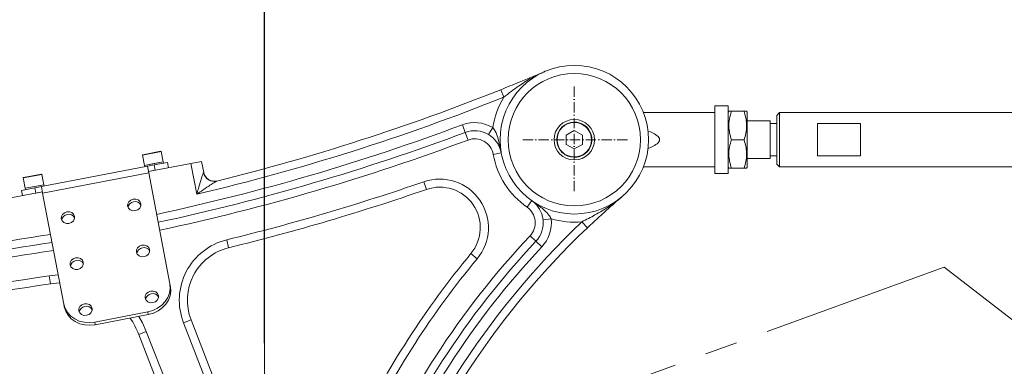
# Model space of a CAD drawing. Header units: millimetres. Extents: x -46 to 5160, y -5105 to -1541.
# Tile 28 of 104: x 870 to 1235, y -2422 to -2294. Entities that reach past the tile are written whole.
import ezdxf

# ---------------------------------------------------------------- set-up
doc = ezdxf.new("R2010")
doc.units = ezdxf.units.MM
doc.header["$LTSCALE"] = 0.3175
doc.linetypes.add('ACAD_ISO10W100', pattern=[18, 12, -3, 0, -3])
doc.linetypes.add('CENTER2', pattern=[28.574999, 19.049999, -3.175, 3.175, -3.175])
for name, color, linetype, lineweight in [('1轮廓实线层', 7, 'Continuous', 18), ('7标注层', 4, 'Continuous', 13), ('中心线', 4, 'ACAD_ISO10W100', 20), ('细点划线', 6, 'CENTER2', 18)]:
    doc.layers.add(name, color=color, linetype=linetype, lineweight=lineweight)
doc.styles.add('标准汉字', font='gbenor.shx', dxfattribs={"bigfont": 'gbcbig.shx'})
doc.dimstyles.new('M1：10', dxfattribs={"dimscale": 10, "dimtxt": 3.5, "dimasz": 2.5, "dimexe": 2, "dimexo": 0, "dimgap": 1.5, "dimtad": 1, "dimdec": 4, "dimdsep": 46, "dimtxsty": '标准汉字', "dimcen": 5, "dimdle": 5, "dimclrd": 1, "dimclre": 1, "dimclrt": 256, "dimadec": 4, "dimazin": 2, "dimtfac": 1, "dimtdec": 4, "dimtmove": 0, "dimatfit": 3, "dimfxl": 1, "dimtolj": 1, "dimarcsym": 0})

# ---------------------------------------------------------------- blocks, each defined once
blk = doc.blocks.new('A$C60CB0801')
at = {"layer": '中心线'}
for p, q in [((0, 19.65), (0, -19.65)), ((19.65, 0), (-19.65, 0))]:
    blk.add_line(p, q, dxfattribs=at)
blk = doc.blocks.new('*D7')
at = {"layer": '7标注层', "color": 1, "lineweight": -2, "ltscale": 12, "transparency": 16777216}
for p, q in [((377.67, -2497.33), (377.67, -2241.72)), ((960.65, -2413.51), (960.65, -2241.72)), ((402.67, -2261.72), (935.65, -2261.72))]:
    blk.add_line(p, q, dxfattribs=at)
at = {"layer": '7标注层', "color": 1, "transparency": 16777216}
for points in [[(402.67, -2257.55), (402.67, -2265.89), (377.67, -2261.72)], [(935.65, -2265.89), (935.65, -2257.55), (960.65, -2261.72)]]:
    blk.add_solid(points, dxfattribs=at)
at = {"layer": 'Defpoints', "color": 0, "transparency": 16777216}
for p in [(960.65, -2261.72), (960.65, -2413.51), (377.67, -2497.33)]:
    blk.add_point(p, dxfattribs=at)
at = {"layer": '7标注层', "transparency": 16777216, "insert": (669.16, -2229.22), "char_height": 35, "attachment_point": 5, "style": '标准汉字'}
blk.add_mtext('\\A1;583', dxfattribs=at)
blk = doc.blocks.new('*D8')
at = {"layer": '7标注层', "color": 1, "lineweight": -2, "ltscale": 12, "transparency": 16777216}
for p, q in [((960.65, -2413.51), (960.65, -2241.72)), ((1574.65, -2457.6), (1574.65, -2241.72)), ((985.65, -2261.72), (1549.65, -2261.72))]:
    blk.add_line(p, q, dxfattribs=at)
at = {"layer": '7标注层', "color": 1, "transparency": 16777216}
for points in [[(985.65, -2257.55), (985.65, -2265.89), (960.65, -2261.72)], [(1549.65, -2265.89), (1549.65, -2257.55), (1574.65, -2261.72)]]:
    blk.add_solid(points, dxfattribs=at)
at = {"layer": 'Defpoints', "color": 0, "transparency": 16777216}
for p in [(1574.65, -2261.72), (960.65, -2413.51), (1574.65, -2457.6)]:
    blk.add_point(p, dxfattribs=at)
at = {"layer": '7标注层', "transparency": 16777216, "insert": (1267.65, -2229.22), "char_height": 35, "attachment_point": 5, "style": '标准汉字'}
blk.add_mtext('\\A1;614', dxfattribs=at)
blk = doc.blocks.new('*D11')
at = {"layer": '7标注层', "color": 1, "lineweight": -2, "ltscale": 12, "transparency": 16777216}
blk.add_line((769.76, -2595.36), (834.33, -2595.36), dxfattribs=at)
blk.add_arc((635.28, -2595.36), 179.05, 8.0066, 11.9934, dxfattribs=at)
at = {"layer": '7标注层', "color": 1, "transparency": 16777216}
for points in [[(814.43, -2557.01), (806.41, -2559.31), (803.53, -2534.13)], [(808.43, -2570.72), (816.74, -2570.13), (814.33, -2595.36)]]:
    blk.add_solid(points, dxfattribs=at)
at = {"layer": 'Defpoints', "color": 0, "transparency": 16777216}
for p in [(1212.25, -2385.36), (809.5, -2554.07), (635.28, -2595.36), (635.28, -2595.36), (769.76, -2595.36)]:
    blk.add_point(p, dxfattribs=at)
at = {"layer": '7标注层', "transparency": 16777216, "insert": (844.3, -2562.79), "char_height": 35, "attachment_point": 5, "rotation": 278.8586, "style": '标准汉字'}
blk.add_mtext('\\A1;20%%d', dxfattribs=at)
blk = doc.blocks.new('*D14')
at = {"layer": '7标注层', "color": 1, "lineweight": -2, "ltscale": 12, "transparency": 16777216}
blk.add_arc((960.65, -3116.07), 259.48, 15.5224, 84.4776, dxfattribs=at)
at = {"layer": '7标注层', "color": 1, "transparency": 16777216}
for points in [[(985.82, -2853.63), (985.42, -2861.95), (960.65, -2856.59)], [(1206.6, -3047.55), (1214.73, -3045.71), (1216.19, -3071.01)]]:
    blk.add_solid(points, dxfattribs=at)
at = {"layer": 'Defpoints', "color": 0, "transparency": 16777216}
for p in [(960.65, -2413.51), (1127.44, -2917.29), (1565.32, -3009.45), (960.65, -3116.07), (960.65, -3228.32)]:
    blk.add_point(p, dxfattribs=at)
at = {"layer": '7标注层', "transparency": 16777216, "insert": (1148.33, -2892.4), "char_height": 35, "attachment_point": 5, "rotation": 320, "style": '标准汉字'}
blk.add_mtext('\\A1;80%%d', dxfattribs=at)
blk = doc.blocks.new('*D15')
at = {"layer": '7标注层', "color": 1, "lineweight": -2, "ltscale": 12, "transparency": 16777216}
blk.add_arc((960.65, -3116.07), 402.44, 93.5599, 118.4401, dxfattribs=at)
at = {"layer": '7标注层', "color": 1, "transparency": 16777216}
for points in [[(935.79, -2718.57), (935.53, -2710.24), (960.65, -2713.63)], [(766.9, -2758.6), (771.09, -2765.8), (747.39, -2774.78)]]:
    blk.add_solid(points, dxfattribs=at)
at = {"layer": 'Defpoints', "color": 0, "transparency": 16777216}
for p in [(960.65, -2413.51), (635.28, -2595.36), (886.16, -2720.58), (960.65, -3116.07), (960.65, -3228.32)]:
    blk.add_point(p, dxfattribs=at)
at = {"layer": '7标注层', "transparency": 16777216, "insert": (816.47, -2705.72), "char_height": 35, "attachment_point": 5, "rotation": 19.3597, "style": '标准汉字'}
blk.add_mtext('\\A1;32%%d', dxfattribs=at)
blk = doc.blocks.new('*D17')
at = {"layer": '7标注层', "color": 1, "lineweight": -2, "ltscale": 12, "transparency": 16777216}
for start, end in [(93.5632, 97.1263), (75, 90), (67.8737, 71.4368)]:
    blk.add_arc((960.65, -3116.07), 402.07, start, end, dxfattribs=at)
at = {"layer": '7标注层', "color": 1, "transparency": 16777216}
for points in [[(935.79, -2718.94), (935.53, -2710.61), (960.65, -2714)], [(1089.85, -2730.93), (1087.45, -2738.91), (1064.71, -2727.7)]]:
    blk.add_solid(points, dxfattribs=at)
at = {"layer": 'Defpoints', "color": 0, "transparency": 16777216}
for p in [(960.65, -2413.51), (1119.55, -2523.04), (1013.13, -2717.44), (960.65, -3116.07), (960.65, -3228.32)]:
    blk.add_point(p, dxfattribs=at)
at = {"layer": '7标注层', "transparency": 16777216, "insert": (1017.37, -2685.22), "char_height": 35, "attachment_point": 5, "rotation": 352.5, "style": '标准汉字'}
blk.add_mtext('\\A1;15%%d', dxfattribs=at)
blk = doc.blocks.new('*D18')
at = {"layer": '7标注层', "color": 1, "lineweight": -2, "ltscale": 12, "transparency": 16777216}
blk.add_arc((960.65, -3116.07), 349.91, 34.0944, 85.9056, dxfattribs=at)
at = {"layer": '7标注层', "color": 1, "transparency": 16777216}
for points in [[(985.78, -2762.88), (985.49, -2771.21), (960.65, -2766.15)], [(1246.89, -2922.13), (1253.95, -2917.71), (1263.68, -2941.11)]]:
    blk.add_solid(points, dxfattribs=at)
at = {"layer": 'Defpoints', "color": 0, "transparency": 16777216}
for p in [(960.65, -2413.51), (1492.37, -2809.08), (1135.61, -2813.03), (960.65, -3116.07), (960.65, -3228.32)]:
    blk.add_point(p, dxfattribs=at)
at = {"layer": '7标注层', "transparency": 16777216, "insert": (1151.86, -2784.89), "char_height": 35, "attachment_point": 5, "rotation": 330, "style": '标准汉字'}
blk.add_mtext('\\A1;60%%d', dxfattribs=at)

msp = doc.modelspace()

# ---------------------------------------------------------------- linework, layer by layer
at = {"layer": '1轮廓实线层', "linetype": 'Continuous', "ltscale": 12}
for p, q in [((1048.11453, -2319.73222), (1049.2277, -2322.51806)), ((1127.36571, -2328.23601), (1100.98309, -2328.23601)), ((1132.36571, -2325.73601), (1127.36571, -2325.73601)), ((1127.36571, -2325.73601), (1127.36571, -2350.73601)), ((1132.36571, -2350.73601), (1132.36571, -2325.73601)), ((1132.58222, -2327.73601), (1132.36571, -2328.11101)), ((1138.21139, -2327.73601), (1133.52004, -2327.73601)), ((1139.36571, -2328.11101), (1139.14921, -2327.73601)), ((1139.36571, -2338.23601), (1139.36571, -2328.11101)), ((1151.36571, -2328.23601), (1150.36571, -2329.23601)), ((1613.36571, -2328.23601), (1151.36571, -2328.23601)), ((1151.36571, -2328.23601), (1151.36571, -2348.23601)), ((1034.96132, -2335.53947), (1033.91061, -2332.72949)), ((1147.86571, -2331.23601), (1139.36571, -2331.23601)), ((1147.86571, -2331.23601), (1147.86571, -2345.23601)), ((1150.36571, -2332.23601), (1147.86571, -2332.23601)), ((1150.36571, -2347.23601), (1150.36571, -2329.23601)), ((1165.36571, -2332.23601), (1181.36571, -2332.23601)), ((1165.36571, -2344.23601), (1165.36571, -2332.23601)), ((1181.36571, -2332.23601), (1181.36571, -2344.23601)), ((1034.96132, -2335.53947), (1036.01203, -2338.34946)), ((1043.63972, -2336.34988), (1045.19253, -2333.78302)), ((1075.36571, -2334.80601), (1072.39525, -2336.52101)), ((1078.33618, -2336.52101), (1075.36571, -2334.80601)), ((1072.39525, -2336.52101), (1072.39525, -2339.95101)), ((1072.39525, -2339.95101), (1075.36571, -2341.66601)), ((1075.36571, -2341.66601), (1078.33618, -2339.95101)), ((1078.33618, -2339.95101), (1078.33618, -2336.52101)), ((1106.88177, -2337.81635), (1106.88177, -2338.65567)), ((1138.21139, -2338.23601), (1133.52004, -2338.23601)), ((1139.36571, -2348.36101), (1139.36571, -2338.23601)), ((922.4135, -2342.61319), (915.53783, -2343.92665)), ((915.61729, -2343.80966), (922.29651, -2342.53373)), ((923.14528, -2346.44392), (922.4135, -2342.61319)), ((1045.35206, -2343.66101), (1048.30422, -2343.1274)), ((915.53783, -2343.92665), (916.26961, -2347.75738)), ((916.26961, -2347.75738), (923.14528, -2346.44392)), ((916.26961, -2347.75738), (919.06239, -2347.22388)), ((933.43676, -2347.02315), (917.72094, -2350.02534)), ((919.06239, -2347.22388), (923.14528, -2346.44392)), ((919.80127, -2347.59177), (924.71246, -2346.65359)), ((923.2391, -2346.93504), (923.14528, -2346.44392)), ((924.71246, -2346.65359), (925.08773, -2348.61806)), ((933.43676, -2347.02315), (937.36571, -2346.27261)), ((935.60979, -2358.3985), (933.43676, -2347.02315)), ((937.36571, -2346.27261), (938.15153, -2350.38621)), ((1139.36571, -2345.23601), (1147.86571, -2345.23601)), ((1147.86571, -2344.23601), (1150.36571, -2344.23601)), ((1150.36571, -2347.23601), (1151.36571, -2348.23601)), ((1181.36571, -2344.23601), (1165.36571, -2344.23601)), ((878.21277, -2351.05684), (871.3371, -2352.3703)), ((871.41656, -2352.25331), (878.09578, -2350.97738)), ((878.05613, -2355.56633), (917.34567, -2348.06086)), ((878.94455, -2354.88757), (878.21277, -2351.05684)), ((917.81476, -2350.51646), (878.52522, -2358.02192)), ((916.26961, -2347.75738), (916.36343, -2348.2485)), ((917.34567, -2348.06086), (919.80127, -2347.59177)), ((917.34567, -2348.06086), (917.81476, -2350.51646)), ((920.17654, -2349.55625), (917.72094, -2350.02534)), ((925.65821, -2391.57527), (917.81476, -2350.51646)), ((920.17654, -2349.55625), (919.80127, -2347.59177)), ((938.12135, -2350.39538), (938.15153, -2350.38621)), ((1100.98309, -2348.23601), (1127.36571, -2348.23601)), ((1127.36571, -2350.73601), (1132.36571, -2350.73601)), ((1132.36571, -2348.36101), (1132.58222, -2348.73601)), ((1138.21139, -2348.73601), (1133.52004, -2348.73601)), ((1139.14921, -2348.73601), (1139.36571, -2348.36101)), ((1151.36571, -2348.23601), (1613.36571, -2348.23601)), ((871.3371, -2352.3703), (872.06888, -2356.20103)), ((943.03934, -2353.51904), (942.97803, -2353.53417)), ((1020.65566, -2356.62342), (1019.67607, -2353.78786)), ((878.4314, -2357.5308), (862.71559, -2360.53299)), ((870.68934, -2356.9736), (875.60053, -2356.03542)), ((871.06461, -2358.93808), (870.68934, -2356.9736)), ((872.06888, -2356.20103), (878.94455, -2354.88757)), ((872.06888, -2356.20103), (874.86165, -2355.66752)), ((872.06888, -2356.20103), (872.1627, -2356.69214)), ((874.86165, -2355.66752), (878.94455, -2354.88757)), ((875.60053, -2356.03542), (878.05613, -2355.56633)), ((875.60053, -2356.03542), (875.97581, -2357.99989)), ((878.4314, -2357.5308), (875.97581, -2357.99989)), ((878.52522, -2358.02192), (878.05613, -2355.56633)), ((886.36867, -2399.08074), (878.52522, -2358.02192)), ((879.03837, -2355.37869), (878.94455, -2354.88757)), ((1057.8815, -2363.22705), (1059.60126, -2360.76892)), ((1063.80562, -2367.84108), (1066.78669, -2367.5046)), ((1080.25857, -2370.77894), (1078.19139, -2368.60484)), ((947.3775, -2378.19688), (946.66438, -2375.28286)), ((1058.96797, -2373.75829), (1061.15336, -2375.81355)), ((1061.15336, -2375.81355), (1063.33875, -2377.8688)), ((1037.08697, -2380.39191), (1039.39364, -2382.31004)), ((880.95973, -2388.54848), (884.28796, -2388.18867)), ((881.43305, -2391.51091), (880.95973, -2388.54848)), ((925.65821, -2391.57527), (925.84585, -2392.55751)), ((886.55631, -2400.06298), (886.36867, -2399.08074)), ((897.81604, -2405.71081), (917.46081, -2401.95808)), ((917.64844, -2402.94031), (917.46081, -2401.95808)), ((897.81604, -2405.71081), (898.00367, -2406.69305)), ((898.00367, -2406.69305), (917.64844, -2402.94031)), ((933.49765, -2404.88826), (930.70255, -2405.97795)), ((933.49765, -2404.88826), (948.87174, -2444.32318)), ((914.11722, -2410.23821), (916.91231, -2409.14851)), ((916.91231, -2409.14851), (932.60784, -2449.40792)), ((946.07664, -2445.41287), (930.70255, -2405.97795)), ((929.81274, -2450.49762), (914.11722, -2410.23821))]:
    msp.add_line(p, q, dxfattribs=at)
at = {"layer": '1轮廓实线层', "linetype": 'Continuous', "lineweight": 0, "ltscale": 12}
for points in [[(912.03525, -2360.23277), (911.12645, -2360.57417), (910.41786, -2361.18734), (910.01735, -2361.97895), (909.9859, -2362.82847), (910.32828, -2363.60658), (910.99238, -2364.19482), (911.8771, -2364.50363), (912.84774, -2364.48599), (913.75653, -2364.1446), (914.46512, -2363.53142), (914.86563, -2362.73982), (914.89709, -2361.89029), (914.5547, -2361.11218), (913.8906, -2360.52395), (913.00589, -2360.21514), (912.03525, -2360.23277)], [(887.47928, -2364.92369), (886.57049, -2365.26508), (885.8619, -2365.87826), (885.46139, -2366.66986), (885.42993, -2367.51939), (885.77232, -2368.2975), (886.43642, -2368.88574), (887.32113, -2369.19454), (888.29177, -2369.17691), (889.20057, -2368.83551), (889.90916, -2368.22234), (890.30967, -2367.43073), (890.34113, -2366.58121), (889.99874, -2365.8031), (889.33464, -2365.21486), (888.44992, -2364.90605), (887.47928, -2364.92369)], [(915.28521, -2377.24564), (914.37642, -2377.58704), (913.66783, -2378.20021), (913.26732, -2378.99182), (913.23586, -2379.84134), (913.57824, -2380.61945), (914.24234, -2381.20769), (915.12706, -2381.5165), (916.0977, -2381.49886), (917.00649, -2381.15747), (917.71508, -2380.54429), (918.11559, -2379.75269), (918.14705, -2378.90316), (917.80467, -2378.12505), (917.14056, -2377.53682), (916.25585, -2377.22801), (915.28521, -2377.24564)], [(890.72925, -2381.93656), (889.82045, -2382.27795), (889.11186, -2382.89113), (888.71135, -2383.68273), (888.67989, -2384.53226), (889.02228, -2385.31037), (889.68638, -2385.89861), (890.5711, -2386.20741), (891.54174, -2386.18978), (892.45053, -2385.84838), (893.15912, -2385.23521), (893.55963, -2384.4436), (893.59109, -2383.59408), (893.2487, -2382.81597), (892.5846, -2382.22773), (891.69989, -2381.91892), (890.72925, -2381.93656)], [(884.8563, -2391.16378), (884.8074, -2391.16596), (881.43305, -2391.51091)], [(918.53517, -2394.25851), (917.62638, -2394.59991), (916.91779, -2395.21308), (916.51728, -2396.00469), (916.48582, -2396.85421), (916.8282, -2397.63232), (917.49231, -2398.22056), (918.37702, -2398.52937), (919.34766, -2398.51173), (920.25645, -2398.17034), (920.96504, -2397.55716), (921.36555, -2396.76556), (921.39701, -2395.91603), (921.05463, -2395.13792), (920.39053, -2394.54969), (919.50581, -2394.24088), (918.53517, -2394.25851)], [(917.46081, -2401.95808), (919.34584, -2401.42857), (921.09598, -2400.59251), (922.64397, -2399.48203), (923.93034, -2398.13981), (924.90563, -2396.61742), (925.53238, -2394.97338), (925.7865, -2393.27085), (925.65821, -2391.57527)], [(925.84585, -2392.55751), (925.97413, -2394.25309), (925.72002, -2395.95561), (925.09327, -2397.59966), (924.11797, -2399.12205), (922.83161, -2400.46427), (921.28361, -2401.57475), (919.53347, -2402.4108), (917.64844, -2402.94031)], [(886.36867, -2399.08074), (886.87442, -2400.70421), (887.73821, -2402.19318), (888.92683, -2403.49044), (890.39462, -2404.54612), (892.08515, -2405.31967), (893.93348, -2405.78135), (895.86856, -2405.91342), (897.81604, -2405.71081)], [(898.00367, -2406.69305), (896.0562, -2406.89566), (894.12112, -2406.76359), (892.27279, -2406.30191), (890.58225, -2405.52836), (889.11447, -2404.47267), (887.92585, -2403.17542), (887.06206, -2401.68645), (886.55631, -2400.06298)], [(893.97921, -2398.94943), (893.07041, -2399.29082), (892.36182, -2399.904), (891.96131, -2400.6956), (891.92986, -2401.54513), (892.27224, -2402.32324), (892.93634, -2402.91148), (893.82106, -2403.22028), (894.7917, -2403.20265), (895.70049, -2402.86126), (896.40908, -2402.24808), (896.80959, -2401.45647), (896.84105, -2400.60695), (896.49866, -2399.82884), (895.83456, -2399.2406), (894.94985, -2398.93179), (893.97921, -2398.94943)], [(914.12973, -2403.61249), (915.49543, -2406.00905), (916.91231, -2409.14851)]]:
    msp.add_lwpolyline(points, dxfattribs=at)
at = {"layer": '1轮廓实线层', "linetype": 'Continuous', "ltscale": 12}
for radius in [27.5, 24.5, 7.5, 6.5, 6.4]:
    msp.add_circle((1075.36571, -2338.23601), radius, dxfattribs=at)
at = {"layer": '1轮廓实线层', "linetype": 'Continuous', "lineweight": 0, "ltscale": 12}
for centre, radius, start, end in [((751.2699, -1576.84376), 800, 283.86500827, 291.78074542), ((751.2699, -1576.84376), 803, 283.27140395, 291.78074542), ((1075.36571, -2338.23601), 30.5, 148.9796329, 171.6048327), ((751.2699, -1576.84376), 807, 282.12261687, 290.50177031), ((1038.46368, -2344.90609), 13, 58.8283325, 110.5017703), ((1075.36571, -2338.23601), 6.5, 180, 56.8423804), ((1075.36571, -2338.23601), 6.5, 56.8423804, 90), ((751.2699, -1576.84376), 810, 282.11777261, 290.50177031), ((1038.46368, -2344.90609), 10, 58.8283325, 110.5017703), ((751.2699, -1576.84376), 813, 282.11296411, 290.50177031), ((1038.46368, -2344.90609), 7, 10.2456429, 110.5017703), ((922.31528, -2342.63195), 0.1, 10.814892, 100.814892), ((1075.36571, -2338.23601), 30.5, 190.2456429, 235.0226149), ((915.63606, -2343.90788), 0.1, 100.814892, 190.814892), ((878.11454, -2351.0756), 0.1, 10.814892, 100.814892), ((942.06439, -2349.6429), 4.0142, 190.8042365, 239.0159403), ((942.08049, -2349.63566), 4, 190.814892, 283.8695311), ((871.43532, -2352.35153), 0.1, 100.814892, 190.814892), ((942.03344, -2349.69554), 3.95314, 239.0077618, 283.8242855), ((751.2699, -1576.84376), 822, 283.75119704, 289.05818602), ((1025.55358, -2370.80123), 18, 320.2545191, 109.058186), ((751.2699, -1576.84376), 825, 283.75119704, 289.05818602), ((1025.55358, -2370.80123), 15, 320.2545191, 109.058186), ((912.54834, -2363.61496), 2.42192, 97.7228019, 172.6925809), ((912.80498, -2363.56594), 2.42192, 28.9372028, 103.906982), ((1053.86872, -2368.9627), 7, 316.7577137, 55.0226149), ((887.99238, -2368.30588), 2.42192, 97.7228021, 172.6925769), ((888.24902, -2368.25685), 2.42192, 28.9372069, 103.9069818), ((1286.97695, -2588.18987), 303, 133.5558452, 161.4142533), ((1053.86872, -2368.9627), 10, 316.7577137, 6.4399253), ((1053.86872, -2368.9627), 13, 316.7577137, 6.4399253), ((1075.36571, -2338.23601), 30.5, 253.6634251, 275.3157964), ((1286.97695, -2588.18987), 300, 133.5558452, 161.4142533), ((751.2699, -1576.84376), 807, 271.12801363, 279.2823811), ((751.2699, -1576.84376), 810, 271.12801363, 279.28805841), ((952.13162, -2397.62362), 23, 103.751197, 201.298812), ((1286.97695, -2588.18987), 313, 136.7577137, 157.5110198), ((1286.97695, -2588.18987), 310, 136.7577137, 157.5110198), ((751.2699, -1576.84376), 813, 271.12801363, 279.29369381), ((915.7983, -2380.62783), 2.42192, 97.7228023, 172.6925741), ((916.05494, -2380.57881), 2.42192, 28.9372098, 103.9069817), ((952.13162, -2397.62362), 20, 103.751197, 201.298812), ((1286.97695, -2588.18987), 307, 136.7577137, 157.5110198), ((891.24234, -2385.31875), 2.42192, 97.7228021, 172.692577), ((891.49898, -2385.26972), 2.42192, 28.9372068, 103.9069818), ((1286.97695, -2588.18987), 325, 140.2545191, 154.0878301), ((1286.97695, -2588.18987), 322, 140.2545191, 154.0878301), ((751.2699, -1576.84376), 822, 274.1556317, 279.07768665), ((751.2699, -1576.84376), 825, 274.1556317, 279.07768665), ((919.04827, -2397.6407), 2.42192, 97.7228019, 172.6925812), ((919.30491, -2397.59168), 2.42192, 28.9372025, 103.9069821), ((894.4923, -2402.33162), 2.42192, 97.7228029, 172.6925624), ((894.74894, -2402.28259), 2.42192, 28.937222, 103.906981), ((886.16625, -2421.13517), 30, 21.298812, 34.3190617)]:
    msp.add_arc(centre, radius, start, end, dxfattribs=at)
at = {"layer": '1轮廓实线层', "linetype": 'Continuous', "ltscale": 12}
for centre, major_axis, ratio, start_param, end_param in [((1025.9635, -2338.23601), (80.98962, 0), 0.123472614, 0.041977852, 0.326357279), ((1025.9635, -2338.23601), (80.98962, 0), 0.123472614, 5.956828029, 6.241207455), ((1068.66428, -2338.23601), (38.25119, 0), 0.261429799, 6.241207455, 6.325163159)]:
    msp.add_ellipse(centre, major_axis=major_axis, ratio=ratio, start_param=start_param, end_param=end_param, dxfattribs=at)
for points, knots in [([(1048.11453, -2319.73222), (1049.25095, -2319.27635), (1051.55636, -2318.35154), (1055.48911, -2316.74716), (1059.83919, -2314.9455), (1062.99881, -2313.61243), (1064.58674, -2312.93653), (1064.59516, -2312.93294)], [0, 0, 0, 0, 40577.070597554, 82317.68536467, 145584.086154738, 209328.823609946, 209668.393820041, 209668.393820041, 209668.393820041, 209668.393820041]), ([(1063.52896, -2313.45621), (1062.1785, -2314.08806), (1059.11022, -2315.52363), (1055.3078, -2317.98275), (1051.91967, -2320.41876), (1050.12689, -2321.81683), (1049.2277, -2322.51806)], [0, 0, 0, 0, 47204.249199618, 107249.777821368, 142289.054111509, 177548.249930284, 177548.249930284, 177548.249930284, 177548.249930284]), ([(1064.59516, -2312.93294), (1064.58531, -2312.93712), (1064.40093, -2313.01536), (1064.22321, -2313.10871), (1064.05499, -2313.19708)], [0, 0, 0, 0, 5349.081008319, 100110.625183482, 100110.625183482, 100110.625183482, 100110.625183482]), ([(1132.61559, -2327.73601), (1132.60478, -2327.73601), (1132.52233, -2327.73601), (1132.82416, -2327.73601), (1133.28667, -2327.73601), (1133.52004, -2327.73601)], [0, 0, 0, 0, 9163.543586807, 69910.586501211, 131781.123660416, 131781.123660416, 131781.123660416, 131781.123660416]), ([(1133.52004, -2327.73601), (1133.24916, -2328.64737), (1132.70153, -2330.48984), (1132.50122, -2333.21966), (1132.7953, -2335.82911), (1133.27699, -2337.42882), (1133.52004, -2338.23601)], [0, 0, 0, 0, 46810.028729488, 94635.202366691, 135390.499025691, 176899.549925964, 176899.549925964, 176899.549925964, 176899.549925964]), ([(1138.21139, -2327.73601), (1138.48227, -2328.64737), (1139.0299, -2330.48984), (1139.23021, -2333.21966), (1138.93613, -2335.82911), (1138.45444, -2337.42882), (1138.21139, -2338.23601)], [0, 0, 0, 0, 46800.025507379, 94614.978984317, 135361.566431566, 176861.747055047, 176861.747055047, 176861.747055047, 176861.747055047]), ([(1139.11584, -2327.73601), (1139.12665, -2327.73601), (1139.2091, -2327.73601), (1138.90727, -2327.73601), (1138.44476, -2327.73601), (1138.21139, -2327.73601)], [0, 0, 0, 0, 9161.53489717, 69895.264805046, 131752.242723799, 131752.242723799, 131752.242723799, 131752.242723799]), ([(1048.30422, -2343.1274), (1048.3036, -2343.12397), (1048.24476, -2342.79905), (1048.05208, -2341.97395), (1047.57252, -2340.66743), (1046.68376, -2339.10122), (1045.68774, -2337.93658), (1044.60433, -2336.99129), (1044.06926, -2336.6355), (1043.63972, -2336.34988)], [0, 0, 0, 0, 418.012329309, 39557.658364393, 101337.359957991, 162969.536484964, 235048.744532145, 245249.482249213, 286764.296305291, 286764.296305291, 286764.296305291, 286764.296305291]), ([(1045.19253, -2333.78302), (1045.51206, -2334.22109), (1046.3339, -2335.34782), (1047.25675, -2338.06168), (1047.85653, -2340.73109), (1048.21743, -2342.64739), (1048.30309, -2343.12112), (1048.30422, -2343.1274)], [0, 0, 0, 0, 32635.712187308, 83940.394760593, 178449.312118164, 209043.979218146, 209455.259838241, 209455.259838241, 209455.259838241, 209455.259838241]), ([(1133.52004, -2338.23601), (1133.24916, -2339.14737), (1132.70153, -2340.98984), (1132.50122, -2343.71966), (1132.7953, -2346.32911), (1133.27699, -2347.92882), (1133.52004, -2348.73601)], [0, 0, 0, 0, 46779.356855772, 94573.19345418, 135301.785551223, 176783.637998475, 176783.637998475, 176783.637998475, 176783.637998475]), ([(1138.21139, -2338.23601), (1138.48227, -2339.14737), (1139.0299, -2340.98984), (1139.23021, -2343.71966), (1138.93613, -2346.32911), (1138.45444, -2347.92882), (1138.21139, -2348.73601)], [0, 0, 0, 0, 46769.353339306, 94552.969480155, 135272.851353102, 176745.832465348, 176745.832465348, 176745.832465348, 176745.832465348]), ([(935.60979, -2358.3985), (935.61136, -2358.39309), (935.80198, -2357.73849), (936.29742, -2356.03403), (936.98189, -2353.69235), (937.57353, -2351.75179), (937.88287, -2350.85205), (938.04103, -2350.4787), (938.09179, -2350.42604), (938.12135, -2350.39538)], [0, 0, 0, 0, 502.707934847, 60830.303519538, 158345.678690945, 220819.541443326, 256388.470626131, 269447.601639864, 287647.845879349, 287647.845879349, 287647.845879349, 287647.845879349]), ([(1133.52004, -2348.73601), (1133.23852, -2348.73601), (1132.70634, -2348.73601), (1132.64465, -2348.73601), (1132.61559, -2348.73601)], [0, 0, 0, 0, 52713.701603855, 99647.376503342, 99647.376503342, 99647.376503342, 99647.376503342]), ([(1138.21139, -2348.73601), (1138.49291, -2348.73601), (1139.02509, -2348.73601), (1139.08678, -2348.73601), (1139.11584, -2348.73601)], [0, 0, 0, 0, 52702.385226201, 99625.985008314, 99625.985008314, 99625.985008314, 99625.985008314]), ([(942.97803, -2353.53417), (942.90324, -2353.56373), (942.78148, -2353.61184), (942.35262, -2353.85863), (941.47934, -2354.41159), (939.73023, -2355.58355), (937.67575, -2356.98618), (936.18642, -2358.00467), (935.61477, -2358.3951), (935.60979, -2358.3985)], [0, 0, 0, 0, 17936.347857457, 29201.433589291, 64540.658490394, 127615.292509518, 226210.613141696, 287065.784476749, 287600.782805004, 287600.782805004, 287600.782805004, 287600.782805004]), ([(1059.60126, -2360.76892), (1059.60649, -2360.77258), (1060.00093, -2361.04857), (1061.59046, -2362.17809), (1063.7641, -2363.83966), (1065.84294, -2365.81325), (1066.52249, -2367.0311), (1066.78669, -2367.5046)], [0, 0, 0, 0, 410.433918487, 30942.115900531, 125256.468130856, 176455.529960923, 209024.055139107, 209024.055139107, 209024.055139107, 209024.055139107]), ([(1063.80562, -2367.84108), (1063.72591, -2367.33146), (1063.62662, -2366.6966), (1063.22129, -2365.31709), (1062.58019, -2363.92518), (1061.52946, -2362.46269), (1060.54342, -2361.4805), (1059.87461, -2360.9603), (1059.60411, -2360.77092), (1059.60126, -2360.76892)], [0, 0, 0, 0, 41431.771016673, 51612.103962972, 123547.130308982, 185056.022572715, 246712.144805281, 285773.498904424, 286190.675073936, 286190.675073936, 286190.675073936, 286190.675073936]), ([(1078.19139, -2368.60484), (1079.80872, -2367.77437), (1083.2625, -2366.00092), (1087.7452, -2363.39221), (1090.39894, -2361.31713), (1091.46369, -2360.48456)], [0, 0, 0, 0, 45471.167926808, 97102.51809549, 131699.627921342, 131699.627921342, 131699.627921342, 131699.627921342]), ([(1093.1346, -2359.2245), (1093.12786, -2359.2302), (1091.72415, -2360.41866), (1088.93725, -2362.8215), (1085.38486, -2366.00309), (1082.45867, -2368.69945), (1080.99643, -2370.08154), (1080.25857, -2370.77894)], [0, 0, 0, 0, 337.073521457, 70278.843323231, 140644.394014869, 174421.674338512, 208826.912849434, 208826.912849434, 208826.912849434, 208826.912849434]), ([(1092.06842, -2360.02933), (1092.42354, -2359.77711), (1092.78722, -2359.51882), (1093.12661, -2359.23127), (1093.1346, -2359.2245)], [0, 0, 0, 0, 97375.11930206, 99721.047716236, 99721.047716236, 99721.047716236, 99721.047716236])]:
    msp.add_open_spline(points, degree=3, knots=knots, dxfattribs=at)
at = {"layer": '中心线', "ltscale": 12}
msp.add_line((960.65043, -2413.50594), (960.65043, -3228.31525), dxfattribs=at)
at = {"layer": '细点划线', "color": 2, "ltscale": 12}
for p, q in [((635.28, -2595.36489), (1212.25127, -2385.36452)), ((1212.25127, -2385.36452), (1327.25046, -2474.36452))]:
    msp.add_line(p, q, dxfattribs=at)

# ---------------------------------------------------------------- block references
at = {"layer": '7标注层', "ltscale": 12}
msp.add_blockref('A$C60CB0801', (1075.36571, -2338.23601), dxfattribs=at)

# ---------------------------------------------------------------- dimensions: what is measured, and where the dimension line sits
for base, p1, p2, override, picture, middle in [((960.65043, -2261.72116), (377.66831, -2497.33082), (960.65043, -2413.50594), {"dimdec": 1, "dimsah": 1, "dimtzin": 8}, '*D7', (669.15937, -2229.22116)), ((1574.65043, -2261.72116), (960.65043, -2413.50594), (1574.65043, -2457.60102), {"dimsah": 1, "dimtzin": 8}, '*D8', (1267.65043, -2229.22116))]:
    dim = msp.add_linear_dim(base=base, p1=p1, p2=p2, dimstyle='M1：10', override=override, dxfattribs=at)
    dim.commit()
    dim.dimension.update_dxf_attribs({"geometry": picture, "text_midpoint": middle})
for base, line1, line2, picture, middle in [((809.50214, -2554.07348), ((635.28, -2595.36489), (769.76275, -2595.36489)), ((635.28, -2595.36489), (1212.25127, -2385.36452)), '*D11', (812.19259, -2567.79192)), ((886.1615, -2720.58389), ((635.28, -2595.36489), (960.65043, -3116.06642)), ((960.65043, -2413.50594), (960.65043, -3228.31525)), '*D15', (827.24345, -2736.38549))]:
    dim = msp.add_angular_dim_2l(base=base, line1=line1, line2=line2, dimstyle='M1：10', override={"dimtad": 1, "dimtih": 0, "dimtoh": 0, "dimsah": 1, "dimtzin": 8}, dxfattribs=at)
    dim.commit()
    dim.dimension.update_dxf_attribs({"geometry": picture, "text_midpoint": middle, "dimtype": 162})
for base, line1, picture, middle in [((1013.13068, -2717.43936), ((960.65043, -3116.06642), (1119.55122, -2523.04058)), '*D17', (1017.37278, -2685.2174)), ((1127.44021, -2917.2941), ((960.65043, -3116.06642), (1565.32239, -3009.44644)), '*D14', (1148.3308, -2892.39766)), ((1135.60748, -2813.03192), ((960.65043, -3116.06642), (1492.36644, -2809.08004)), '*D18', (1151.85748, -2784.88609))]:
    dim = msp.add_angular_dim_2l(base=base, line1=line1, line2=((960.65043, -2413.50594), (960.65043, -3228.31525)), dimstyle='M1：10', override={"dimtad": 1, "dimtih": 0, "dimtoh": 0, "dimsah": 1, "dimtzin": 8}, dxfattribs=at)
    dim.commit()
    dim.dimension.update_dxf_attribs({"geometry": picture, "text_midpoint": middle})

doc.saveas('drawing.dxf')
